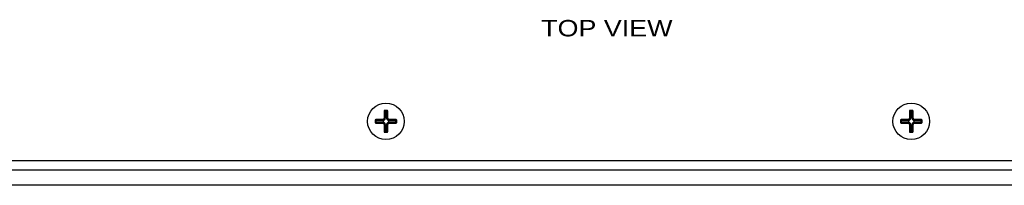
# Paper-space layout 'AV3_1' of a CAD drawing. Header units: inches. Extents: x 0 to 34, y -3.3 to 22.
# Tile 23 of 48: x 11.7 to 19.2, y 10.8 to 12. Entities that reach past the tile are written whole.
import ezdxf
from ezdxf.enums import TextEntityAlignment as Align

# ---------------------------------------------------------------- set-up
doc = ezdxf.new("R2010")
doc.units = ezdxf.units.IN
doc.header["$LTSCALE"] = 1.87
doc.header["$MEASUREMENT"] = 0
doc.layers.get('0').update_dxf_attribs({"linetype": 'CONTINUOUS'})
doc.layers.add('3_ALL_AXES', color=7, linetype='CONTINUOUS')
doc.layers.add('DIM', color=7, linetype='CONTINUOUS')

psp = doc.layouts.new('AV3_1')

# ---------------------------------------------------------------- linework, layer by layer
at = {"color": 7, "linetype": 'Continuous'}
for p, q in [((14.4617, 11.3229), (14.4437, 11.3229)), ((18.4617, 11.3229), (18.4437, 11.3229)), ((14.3697, 11.2489), (14.3697, 11.2309)), ((14.4287, 11.2539), (14.3747, 11.2539)), ((14.4387, 11.3179), (14.4387, 11.2639)), ((14.4667, 11.2639), (14.4667, 11.3179)), ((14.5307, 11.2539), (14.4767, 11.2539)), ((14.5357, 11.2309), (14.5357, 11.2489)), ((18.3697, 11.2489), (18.3697, 11.2309)), ((18.4287, 11.2539), (18.3747, 11.2539)), ((18.4387, 11.3179), (18.4387, 11.2639)), ((18.4667, 11.2639), (18.4667, 11.3179)), ((18.5307, 11.2539), (18.4767, 11.2539)), ((18.5357, 11.2309), (18.5357, 11.2489)), ((14.3747, 11.2259), (14.4287, 11.2259)), ((14.4387, 11.2159), (14.4387, 11.1619)), ((14.4667, 11.1619), (14.4667, 11.2159)), ((14.4767, 11.2259), (14.5307, 11.2259)), ((18.3747, 11.2259), (18.4287, 11.2259)), ((18.4387, 11.2159), (18.4387, 11.1619)), ((18.4667, 11.1619), (18.4667, 11.2159)), ((18.4767, 11.2259), (18.5307, 11.2259)), ((14.4437, 11.1569), (14.4617, 11.1569)), ((18.4437, 11.1569), (18.4617, 11.1569)), ((25.0927, 10.9399), (7.8127, 10.9399)), ((25.0927, 10.8678), (7.8127, 10.8678)), ((25.0927, 10.7524), (7.8127, 10.7524))]:
    psp.add_line(p, q, dxfattribs=at)
at = {"color": 9, "linetype": 'Continuous'}
for p, q in [((14.4437, 11.3229), (14.4437, 11.3198)), ((14.4617, 11.3229), (14.4617, 11.3198)), ((18.4437, 11.3229), (18.4437, 11.3198)), ((18.4617, 11.3229), (18.4617, 11.3198)), ((14.3697, 11.2489), (14.3728, 11.2489)), ((14.3733, 11.2453), (14.4287, 11.2453)), ((14.3733, 11.2344), (14.3733, 11.2453)), ((14.3747, 11.2539), (14.3747, 11.2508)), ((14.3782, 11.2502), (14.4287, 11.2502)), ((14.3782, 11.2295), (14.3782, 11.2502)), ((14.4287, 11.2453), (14.4287, 11.2539)), ((14.4387, 11.3179), (14.4418, 11.3179)), ((14.4472, 11.2639), (14.4387, 11.2639)), ((14.4423, 11.3143), (14.463, 11.3143)), ((14.4423, 11.2639), (14.4423, 11.3143)), ((14.4472, 11.3192), (14.4581, 11.3192)), ((14.4472, 11.2639), (14.4472, 11.3192)), ((14.4581, 11.2639), (14.4581, 11.3192)), ((14.4581, 11.2639), (14.4667, 11.2639)), ((14.463, 11.3143), (14.463, 11.2639)), ((14.4667, 11.3179), (14.4635, 11.3179)), ((14.4767, 11.2453), (14.4767, 11.2539)), ((14.4767, 11.2502), (14.5271, 11.2502)), ((14.4767, 11.2453), (14.532, 11.2453)), ((14.5271, 11.2295), (14.5271, 11.2502)), ((14.5307, 11.2539), (14.5307, 11.2508)), ((14.532, 11.2453), (14.532, 11.2344)), ((14.5357, 11.2489), (14.5325, 11.2489)), ((18.3697, 11.2489), (18.3728, 11.2489)), ((18.3733, 11.2453), (18.4287, 11.2453)), ((18.3733, 11.2344), (18.3733, 11.2453)), ((18.3747, 11.2539), (18.3747, 11.2508)), ((18.3782, 11.2502), (18.4287, 11.2502)), ((18.3782, 11.2295), (18.3782, 11.2502)), ((18.4287, 11.2453), (18.4287, 11.2539)), ((18.4387, 11.3179), (18.4418, 11.3179)), ((18.4472, 11.2639), (18.4387, 11.2639)), ((18.4423, 11.3143), (18.463, 11.3143)), ((18.4423, 11.2639), (18.4423, 11.3143)), ((18.4472, 11.3192), (18.4581, 11.3192)), ((18.4472, 11.2639), (18.4472, 11.3192)), ((18.4581, 11.2639), (18.4581, 11.3192)), ((18.4581, 11.2639), (18.4667, 11.2639)), ((18.463, 11.3143), (18.463, 11.2639)), ((18.4667, 11.3179), (18.4635, 11.3179)), ((18.4767, 11.2453), (18.4767, 11.2539)), ((18.4767, 11.2502), (18.5271, 11.2502)), ((18.4767, 11.2453), (18.532, 11.2453)), ((18.5271, 11.2295), (18.5271, 11.2502)), ((18.5307, 11.2539), (18.5307, 11.2508)), ((18.532, 11.2453), (18.532, 11.2344)), ((18.5357, 11.2489), (18.5325, 11.2489)), ((14.3697, 11.2309), (14.3728, 11.2309)), ((14.3733, 11.2344), (14.4287, 11.2344)), ((14.3747, 11.2259), (14.3747, 11.229)), ((14.3782, 11.2295), (14.4287, 11.2295)), ((14.4287, 11.2259), (14.4287, 11.2344)), ((14.4387, 11.2159), (14.4472, 11.2159)), ((14.4423, 11.2159), (14.4423, 11.1654)), ((14.4472, 11.2159), (14.4472, 11.1605)), ((14.4581, 11.2159), (14.4667, 11.2159)), ((14.4581, 11.2159), (14.4581, 11.1605)), ((14.463, 11.2159), (14.463, 11.1654)), ((14.4767, 11.2344), (14.532, 11.2344)), ((14.4767, 11.2344), (14.4767, 11.2259)), ((14.5271, 11.2295), (14.4767, 11.2295)), ((14.5307, 11.2259), (14.5307, 11.229)), ((14.5357, 11.2309), (14.5325, 11.2309)), ((18.3697, 11.2309), (18.3728, 11.2309)), ((18.3733, 11.2344), (18.4287, 11.2344)), ((18.3747, 11.2259), (18.3747, 11.229)), ((18.3782, 11.2295), (18.4287, 11.2295)), ((18.4287, 11.2259), (18.4287, 11.2344)), ((18.4387, 11.2159), (18.4472, 11.2159)), ((18.4423, 11.2159), (18.4423, 11.1654)), ((18.4472, 11.2159), (18.4472, 11.1605)), ((18.4581, 11.2159), (18.4667, 11.2159)), ((18.4581, 11.2159), (18.4581, 11.1605)), ((18.463, 11.2159), (18.463, 11.1654)), ((18.4767, 11.2344), (18.532, 11.2344)), ((18.4767, 11.2344), (18.4767, 11.2259)), ((18.5271, 11.2295), (18.4767, 11.2295)), ((18.5307, 11.2259), (18.5307, 11.229)), ((18.5357, 11.2309), (18.5325, 11.2309)), ((14.4387, 11.1619), (14.4418, 11.1619)), ((14.4423, 11.1654), (14.463, 11.1654)), ((14.4437, 11.1569), (14.4437, 11.16)), ((14.4581, 11.1605), (14.4472, 11.1605)), ((14.4617, 11.1569), (14.4617, 11.16)), ((14.4667, 11.1619), (14.4635, 11.1619)), ((18.4387, 11.1619), (18.4418, 11.1619)), ((18.4423, 11.1654), (18.463, 11.1654)), ((18.4437, 11.1569), (18.4437, 11.16)), ((18.4581, 11.1605), (18.4472, 11.1605)), ((18.4617, 11.1569), (18.4617, 11.16)), ((18.4667, 11.1619), (18.4635, 11.1619))]:
    psp.add_line(p, q, dxfattribs=at)
at = {"color": 7, "linetype": 'Continuous'}
for centre in [(14.4527, 11.2399), (18.4527, 11.2399)]:
    psp.add_circle(centre, 0.1395, dxfattribs=at)
for centre, radius, start, end in [((14.4437, 11.3179), 0.005, 90, 180), ((14.4617, 11.3179), 0.005, 0, 90), ((18.4437, 11.3179), 0.005, 90, 180), ((18.4617, 11.3179), 0.005, 0, 90), ((14.3747, 11.2489), 0.005, 90, 180), ((14.4287, 11.2639), 0.01, 270, 360), ((14.4767, 11.2639), 0.01, 180, 270), ((14.5307, 11.2489), 0.005, 0, 90), ((18.3747, 11.2489), 0.005, 90, 180), ((18.4287, 11.2639), 0.01, 270, 360), ((18.4767, 11.2639), 0.01, 180, 270), ((18.5307, 11.2489), 0.005, 0, 90), ((14.3747, 11.2309), 0.005, 180, 270), ((14.4287, 11.2159), 0.01, 0, 90), ((14.4767, 11.2159), 0.01, 90, 180), ((14.5307, 11.2309), 0.005, 270, 360), ((18.3747, 11.2309), 0.005, 180, 270), ((18.4287, 11.2159), 0.01, 0, 90), ((18.4767, 11.2159), 0.01, 90, 180), ((18.5307, 11.2309), 0.005, 270, 360), ((14.4437, 11.1619), 0.005, 180, 270), ((14.4617, 11.1619), 0.005, 270, 360), ((18.4437, 11.1619), 0.005, 180, 270), ((18.4617, 11.1619), 0.005, 270, 360)]:
    psp.add_arc(centre, radius, start, end, dxfattribs=at)
at = {"color": 9, "linetype": 'Continuous'}
for centre, radius, start, end in [((14.3747, 11.2489), 0.0019, 90, 180), ((14.4287, 11.2639), 0.0186, 270, 360), ((14.4287, 11.2639), 0.0136, 270, 360), ((14.4437, 11.3179), 0.0019, 90, 180), ((14.4767, 11.2639), 0.0186, 180, 270), ((14.4617, 11.3179), 0.0019, 0, 90), ((14.4767, 11.2639), 0.0136, 180, 270), ((14.5307, 11.2489), 0.0019, 0, 90), ((18.3747, 11.2489), 0.0019, 90, 180), ((18.4287, 11.2639), 0.0186, 270, 360), ((18.4287, 11.2639), 0.0136, 270, 360), ((18.4437, 11.3179), 0.0019, 90, 180), ((18.4767, 11.2639), 0.0186, 180, 270), ((18.4617, 11.3179), 0.0019, 0, 90), ((18.4767, 11.2639), 0.0136, 180, 270), ((18.5307, 11.2489), 0.0019, 0, 90), ((14.3747, 11.2309), 0.0019, 180, 270), ((14.4287, 11.2159), 0.0186, 0, 90), ((14.4287, 11.2159), 0.0136, 0, 90), ((14.4767, 11.2159), 0.0186, 90, 180), ((14.4767, 11.2159), 0.0136, 90, 180), ((14.5307, 11.2309), 0.0019, 270, 360), ((18.3747, 11.2309), 0.0019, 180, 270), ((18.4287, 11.2159), 0.0186, 0, 90), ((18.4287, 11.2159), 0.0136, 0, 90), ((18.4767, 11.2159), 0.0186, 90, 180), ((18.4767, 11.2159), 0.0136, 90, 180), ((18.5307, 11.2309), 0.0019, 270, 360), ((14.4437, 11.1619), 0.0019, 180, 270), ((14.4617, 11.1619), 0.0019, 270, 360), ((18.4437, 11.1619), 0.0019, 180, 270), ((18.4617, 11.1619), 0.0019, 270, 360)]:
    psp.add_arc(centre, radius, start, end, dxfattribs=at)
for points, knots in [([(14.3733, 11.2453), (14.3733, 11.2455), (14.3733, 11.2459), (14.3732, 11.2466), (14.3732, 11.2472), (14.3731, 11.2476), (14.3731, 11.248), (14.373, 11.2482), (14.373, 11.2484), (14.3729, 11.2485), (14.3729, 11.2487), (14.3729, 11.2487), (14.3728, 11.2488), (14.3728, 11.2488), (14.3728, 11.2488), (14.3728, 11.2489), (14.3728, 11.2489), (14.3728, 11.2489)], [0, 0, 0, 0, 0.178503, 0.353451, 0.518806, 0.668524, 0.735643, 0.796609, 0.850698, 0.897214, 0.935518, 0.951434, 0.965139, 0.976642, 0.986038, 0.993607, 1, 1, 1, 1]), ([(14.3733, 11.2453), (14.3733, 11.2453), (14.3733, 11.2453), (14.3734, 11.2454), (14.3735, 11.2454), (14.3736, 11.2455), (14.3737, 11.2456), (14.3739, 11.2458), (14.3742, 11.246), (14.3746, 11.2463), (14.3751, 11.2467), (14.3755, 11.2471), (14.3759, 11.2476), (14.3764, 11.248), (14.3768, 11.2485), (14.3772, 11.2489), (14.3775, 11.2493), (14.3778, 11.2496), (14.3779, 11.2498), (14.378, 11.2499), (14.3781, 11.25), (14.3782, 11.2501), (14.3782, 11.2502), (14.3782, 11.2502), (14.3782, 11.2502)], [0, 0, 0, 0, 0.008362, 0.02041, 0.03614, 0.055513, 0.078451, 0.104775, 0.166718, 0.239494, 0.320932, 0.408749, 0.499861, 0.590892, 0.678611, 0.760098, 0.833181, 0.895703, 0.922277, 0.945343, 0.964676, 0.980212, 0.991953, 1, 1, 1, 1]), ([(14.3782, 11.2502), (14.378, 11.2502), (14.3776, 11.2503), (14.3769, 11.2503), (14.3763, 11.2503), (14.3759, 11.2504), (14.3755, 11.2504), (14.3753, 11.2505), (14.3751, 11.2505), (14.375, 11.2506), (14.3749, 11.2506), (14.3748, 11.2506), (14.3747, 11.2507), (14.3747, 11.2507), (14.3747, 11.2507), (14.3747, 11.2507), (14.3747, 11.2507), (14.3747, 11.2508)], [0, 0, 0, 0, 0.178553, 0.353499, 0.518826, 0.668508, 0.735611, 0.796565, 0.850647, 0.897161, 0.935472, 0.951394, 0.965107, 0.976619, 0.986026, 0.993603, 1, 1, 1, 1]), ([(14.4423, 11.3143), (14.4423, 11.3145), (14.4423, 11.3149), (14.4422, 11.3156), (14.4422, 11.3162), (14.4421, 11.3166), (14.4421, 11.317), (14.442, 11.3172), (14.442, 11.3174), (14.4419, 11.3175), (14.4419, 11.3177), (14.4419, 11.3177), (14.4418, 11.3178), (14.4418, 11.3178), (14.4418, 11.3178), (14.4418, 11.3179), (14.4418, 11.3179), (14.4418, 11.3179)], [0, 0, 0, 0, 0.178503, 0.353451, 0.518806, 0.668524, 0.735643, 0.796609, 0.850698, 0.897214, 0.935518, 0.951434, 0.965139, 0.976642, 0.986038, 0.993607, 1, 1, 1, 1]), ([(14.4423, 11.3143), (14.4423, 11.3143), (14.4423, 11.3143), (14.4424, 11.3144), (14.4425, 11.3144), (14.4426, 11.3145), (14.4427, 11.3146), (14.4429, 11.3148), (14.4432, 11.315), (14.4436, 11.3153), (14.4441, 11.3157), (14.4445, 11.3161), (14.4449, 11.3166), (14.4454, 11.317), (14.4458, 11.3175), (14.4462, 11.3179), (14.4465, 11.3183), (14.4468, 11.3186), (14.4469, 11.3188), (14.447, 11.3189), (14.4471, 11.319), (14.4472, 11.3191), (14.4472, 11.3192), (14.4472, 11.3192), (14.4472, 11.3192)], [0, 0, 0, 0, 0.008362, 0.02041, 0.03614, 0.055513, 0.078451, 0.104775, 0.166718, 0.239494, 0.320932, 0.408749, 0.499861, 0.590892, 0.678611, 0.760098, 0.833181, 0.895703, 0.922277, 0.945343, 0.964676, 0.980212, 0.991953, 1, 1, 1, 1]), ([(14.4472, 11.3192), (14.447, 11.3192), (14.4466, 11.3193), (14.4459, 11.3193), (14.4453, 11.3193), (14.4449, 11.3194), (14.4445, 11.3194), (14.4443, 11.3195), (14.4441, 11.3195), (14.444, 11.3196), (14.4439, 11.3196), (14.4438, 11.3196), (14.4437, 11.3197), (14.4437, 11.3197), (14.4437, 11.3197), (14.4437, 11.3197), (14.4437, 11.3197), (14.4437, 11.3198)], [0, 0, 0, 0, 0.178553, 0.353499, 0.518826, 0.668508, 0.735611, 0.796565, 0.850647, 0.897161, 0.935472, 0.951394, 0.965107, 0.976619, 0.986026, 0.993603, 1, 1, 1, 1]), ([(14.4581, 11.3192), (14.4583, 11.3192), (14.4587, 11.3193), (14.4594, 11.3193), (14.46, 11.3193), (14.4604, 11.3194), (14.4608, 11.3194), (14.461, 11.3195), (14.4612, 11.3195), (14.4613, 11.3196), (14.4614, 11.3196), (14.4615, 11.3196), (14.4616, 11.3197), (14.4616, 11.3197), (14.4616, 11.3197), (14.4616, 11.3197), (14.4617, 11.3197), (14.4617, 11.3198)], [0, 0, 0, 0, 0.178503, 0.353451, 0.518806, 0.668524, 0.735643, 0.796609, 0.850698, 0.897214, 0.935518, 0.951434, 0.965139, 0.976642, 0.986038, 0.993607, 1, 1, 1, 1]), ([(14.4581, 11.3192), (14.4581, 11.3192), (14.4581, 11.3192), (14.4582, 11.3191), (14.4582, 11.319), (14.4583, 11.3189), (14.4584, 11.3188), (14.4585, 11.3186), (14.4588, 11.3183), (14.4591, 11.3179), (14.4595, 11.3175), (14.4599, 11.317), (14.4604, 11.3166), (14.4608, 11.3161), (14.4613, 11.3157), (14.4617, 11.3153), (14.4621, 11.315), (14.4624, 11.3147), (14.4626, 11.3146), (14.4627, 11.3145), (14.4628, 11.3144), (14.4629, 11.3143), (14.463, 11.3143), (14.463, 11.3143), (14.463, 11.3143)], [0, 0, 0, 0, 0.008362, 0.02041, 0.03614, 0.055513, 0.078451, 0.104775, 0.166718, 0.239494, 0.320932, 0.408749, 0.499861, 0.590892, 0.678611, 0.760098, 0.833181, 0.895703, 0.922277, 0.945343, 0.964676, 0.980212, 0.991953, 1, 1, 1, 1]), ([(14.463, 11.3143), (14.463, 11.3145), (14.463, 11.3149), (14.4631, 11.3156), (14.4631, 11.3162), (14.4632, 11.3166), (14.4632, 11.317), (14.4633, 11.3172), (14.4633, 11.3174), (14.4634, 11.3175), (14.4634, 11.3177), (14.4634, 11.3177), (14.4635, 11.3178), (14.4635, 11.3178), (14.4635, 11.3178), (14.4635, 11.3179), (14.4635, 11.3179), (14.4635, 11.3179)], [0, 0, 0, 0, 0.178553, 0.353499, 0.518826, 0.668508, 0.735611, 0.796565, 0.850647, 0.897161, 0.935472, 0.951394, 0.965107, 0.976619, 0.986026, 0.993603, 1, 1, 1, 1]), ([(14.5271, 11.2502), (14.5273, 11.2502), (14.5277, 11.2503), (14.5284, 11.2503), (14.529, 11.2503), (14.5294, 11.2504), (14.5298, 11.2504), (14.53, 11.2505), (14.5302, 11.2505), (14.5303, 11.2506), (14.5304, 11.2506), (14.5305, 11.2506), (14.5306, 11.2507), (14.5306, 11.2507), (14.5306, 11.2507), (14.5306, 11.2507), (14.5307, 11.2507), (14.5307, 11.2508)], [0, 0, 0, 0, 0.178503, 0.353451, 0.518806, 0.668524, 0.735643, 0.796609, 0.850698, 0.897214, 0.935518, 0.951434, 0.965139, 0.976642, 0.986038, 0.993607, 1, 1, 1, 1]), ([(14.5271, 11.2502), (14.5271, 11.2502), (14.5271, 11.2502), (14.5272, 11.2501), (14.5272, 11.25), (14.5273, 11.2499), (14.5274, 11.2498), (14.5275, 11.2496), (14.5278, 11.2493), (14.5281, 11.2489), (14.5285, 11.2485), (14.5289, 11.248), (14.5294, 11.2476), (14.5298, 11.2471), (14.5303, 11.2467), (14.5307, 11.2463), (14.5311, 11.246), (14.5314, 11.2457), (14.5316, 11.2456), (14.5317, 11.2455), (14.5318, 11.2454), (14.5319, 11.2453), (14.532, 11.2453), (14.532, 11.2453), (14.532, 11.2453)], [0, 0, 0, 0, 0.008362, 0.02041, 0.03614, 0.055513, 0.078451, 0.104775, 0.166718, 0.239494, 0.320932, 0.408749, 0.499861, 0.590892, 0.678611, 0.760098, 0.833181, 0.895703, 0.922277, 0.945343, 0.964676, 0.980212, 0.991953, 1, 1, 1, 1]), ([(14.532, 11.2453), (14.532, 11.2455), (14.532, 11.2459), (14.5321, 11.2466), (14.5321, 11.2472), (14.5322, 11.2476), (14.5322, 11.248), (14.5323, 11.2482), (14.5323, 11.2484), (14.5324, 11.2485), (14.5324, 11.2487), (14.5324, 11.2487), (14.5325, 11.2488), (14.5325, 11.2488), (14.5325, 11.2488), (14.5325, 11.2489), (14.5325, 11.2489), (14.5325, 11.2489)], [0, 0, 0, 0, 0.178553, 0.353499, 0.518826, 0.668508, 0.735611, 0.796565, 0.850647, 0.897161, 0.935472, 0.951394, 0.965107, 0.976619, 0.986026, 0.993603, 1, 1, 1, 1]), ([(18.3733, 11.2453), (18.3733, 11.2455), (18.3733, 11.2459), (18.3732, 11.2466), (18.3732, 11.2472), (18.3731, 11.2476), (18.3731, 11.248), (18.373, 11.2482), (18.373, 11.2484), (18.3729, 11.2485), (18.3729, 11.2487), (18.3729, 11.2487), (18.3728, 11.2488), (18.3728, 11.2488), (18.3728, 11.2488), (18.3728, 11.2489), (18.3728, 11.2489), (18.3728, 11.2489)], [0, 0, 0, 0, 0.178503, 0.353451, 0.518806, 0.668524, 0.735643, 0.796609, 0.850698, 0.897214, 0.935518, 0.951434, 0.965139, 0.976642, 0.986038, 0.993607, 1, 1, 1, 1]), ([(18.3733, 11.2453), (18.3733, 11.2453), (18.3733, 11.2453), (18.3734, 11.2454), (18.3735, 11.2454), (18.3736, 11.2455), (18.3737, 11.2456), (18.3739, 11.2458), (18.3742, 11.246), (18.3746, 11.2463), (18.3751, 11.2467), (18.3755, 11.2471), (18.3759, 11.2476), (18.3764, 11.248), (18.3768, 11.2485), (18.3772, 11.2489), (18.3775, 11.2493), (18.3778, 11.2496), (18.3779, 11.2498), (18.378, 11.2499), (18.3781, 11.25), (18.3782, 11.2501), (18.3782, 11.2502), (18.3782, 11.2502), (18.3782, 11.2502)], [0, 0, 0, 0, 0.008362, 0.02041, 0.03614, 0.055513, 0.078451, 0.104775, 0.166718, 0.239494, 0.320932, 0.408749, 0.499861, 0.590892, 0.678611, 0.760098, 0.833181, 0.895703, 0.922277, 0.945343, 0.964676, 0.980212, 0.991953, 1, 1, 1, 1]), ([(18.3782, 11.2502), (18.378, 11.2502), (18.3776, 11.2503), (18.3769, 11.2503), (18.3763, 11.2503), (18.3759, 11.2504), (18.3755, 11.2504), (18.3753, 11.2505), (18.3751, 11.2505), (18.375, 11.2506), (18.3749, 11.2506), (18.3748, 11.2506), (18.3747, 11.2507), (18.3747, 11.2507), (18.3747, 11.2507), (18.3747, 11.2507), (18.3747, 11.2507), (18.3747, 11.2508)], [0, 0, 0, 0, 0.178553, 0.353499, 0.518826, 0.668508, 0.735611, 0.796565, 0.850647, 0.897161, 0.935472, 0.951394, 0.965107, 0.976619, 0.986026, 0.993603, 1, 1, 1, 1]), ([(18.4423, 11.3143), (18.4423, 11.3145), (18.4423, 11.3149), (18.4422, 11.3156), (18.4422, 11.3162), (18.4421, 11.3166), (18.4421, 11.317), (18.442, 11.3172), (18.442, 11.3174), (18.4419, 11.3175), (18.4419, 11.3177), (18.4419, 11.3177), (18.4418, 11.3178), (18.4418, 11.3178), (18.4418, 11.3178), (18.4418, 11.3179), (18.4418, 11.3179), (18.4418, 11.3179)], [0, 0, 0, 0, 0.178503, 0.353451, 0.518806, 0.668524, 0.735643, 0.796609, 0.850698, 0.897214, 0.935518, 0.951434, 0.965139, 0.976642, 0.986038, 0.993607, 1, 1, 1, 1]), ([(18.4423, 11.3143), (18.4423, 11.3143), (18.4423, 11.3143), (18.4424, 11.3144), (18.4425, 11.3144), (18.4426, 11.3145), (18.4427, 11.3146), (18.4429, 11.3148), (18.4432, 11.315), (18.4436, 11.3153), (18.4441, 11.3157), (18.4445, 11.3161), (18.4449, 11.3166), (18.4454, 11.317), (18.4458, 11.3175), (18.4462, 11.3179), (18.4465, 11.3183), (18.4468, 11.3186), (18.4469, 11.3188), (18.447, 11.3189), (18.4471, 11.319), (18.4472, 11.3191), (18.4472, 11.3192), (18.4472, 11.3192), (18.4472, 11.3192)], [0, 0, 0, 0, 0.008362, 0.02041, 0.03614, 0.055513, 0.078451, 0.104775, 0.166718, 0.239494, 0.320932, 0.408749, 0.499861, 0.590892, 0.678611, 0.760098, 0.833181, 0.895703, 0.922277, 0.945343, 0.964676, 0.980212, 0.991953, 1, 1, 1, 1]), ([(18.4472, 11.3192), (18.447, 11.3192), (18.4466, 11.3193), (18.4459, 11.3193), (18.4453, 11.3193), (18.4449, 11.3194), (18.4445, 11.3194), (18.4443, 11.3195), (18.4441, 11.3195), (18.444, 11.3196), (18.4439, 11.3196), (18.4438, 11.3196), (18.4437, 11.3197), (18.4437, 11.3197), (18.4437, 11.3197), (18.4437, 11.3197), (18.4437, 11.3197), (18.4437, 11.3198)], [0, 0, 0, 0, 0.178553, 0.353499, 0.518826, 0.668508, 0.735611, 0.796565, 0.850647, 0.897161, 0.935472, 0.951394, 0.965107, 0.976619, 0.986026, 0.993603, 1, 1, 1, 1]), ([(18.4581, 11.3192), (18.4583, 11.3192), (18.4587, 11.3193), (18.4594, 11.3193), (18.46, 11.3193), (18.4604, 11.3194), (18.4608, 11.3194), (18.461, 11.3195), (18.4612, 11.3195), (18.4613, 11.3196), (18.4614, 11.3196), (18.4615, 11.3196), (18.4616, 11.3197), (18.4616, 11.3197), (18.4616, 11.3197), (18.4616, 11.3197), (18.4617, 11.3197), (18.4617, 11.3198)], [0, 0, 0, 0, 0.178503, 0.353451, 0.518806, 0.668524, 0.735643, 0.796609, 0.850698, 0.897214, 0.935518, 0.951434, 0.965139, 0.976642, 0.986038, 0.993607, 1, 1, 1, 1]), ([(18.4581, 11.3192), (18.4581, 11.3192), (18.4581, 11.3192), (18.4582, 11.3191), (18.4582, 11.319), (18.4583, 11.3189), (18.4584, 11.3188), (18.4585, 11.3186), (18.4588, 11.3183), (18.4591, 11.3179), (18.4595, 11.3175), (18.4599, 11.317), (18.4604, 11.3166), (18.4608, 11.3161), (18.4613, 11.3157), (18.4617, 11.3153), (18.4621, 11.315), (18.4624, 11.3147), (18.4626, 11.3146), (18.4627, 11.3145), (18.4628, 11.3144), (18.4629, 11.3143), (18.463, 11.3143), (18.463, 11.3143), (18.463, 11.3143)], [0, 0, 0, 0, 0.008362, 0.02041, 0.03614, 0.055513, 0.078451, 0.104775, 0.166718, 0.239494, 0.320932, 0.408749, 0.499861, 0.590892, 0.678611, 0.760098, 0.833181, 0.895703, 0.922277, 0.945343, 0.964676, 0.980212, 0.991953, 1, 1, 1, 1]), ([(18.463, 11.3143), (18.463, 11.3145), (18.463, 11.3149), (18.4631, 11.3156), (18.4631, 11.3162), (18.4632, 11.3166), (18.4632, 11.317), (18.4633, 11.3172), (18.4633, 11.3174), (18.4634, 11.3175), (18.4634, 11.3177), (18.4634, 11.3177), (18.4635, 11.3178), (18.4635, 11.3178), (18.4635, 11.3178), (18.4635, 11.3179), (18.4635, 11.3179), (18.4635, 11.3179)], [0, 0, 0, 0, 0.178553, 0.353499, 0.518826, 0.668508, 0.735611, 0.796565, 0.850647, 0.897161, 0.935472, 0.951394, 0.965107, 0.976619, 0.986026, 0.993603, 1, 1, 1, 1]), ([(18.5271, 11.2502), (18.5273, 11.2502), (18.5277, 11.2503), (18.5284, 11.2503), (18.529, 11.2503), (18.5294, 11.2504), (18.5298, 11.2504), (18.53, 11.2505), (18.5302, 11.2505), (18.5303, 11.2506), (18.5304, 11.2506), (18.5305, 11.2506), (18.5306, 11.2507), (18.5306, 11.2507), (18.5306, 11.2507), (18.5306, 11.2507), (18.5307, 11.2507), (18.5307, 11.2508)], [0, 0, 0, 0, 0.178503, 0.353451, 0.518806, 0.668524, 0.735643, 0.796609, 0.850698, 0.897214, 0.935518, 0.951434, 0.965139, 0.976642, 0.986038, 0.993607, 1, 1, 1, 1]), ([(18.5271, 11.2502), (18.5271, 11.2502), (18.5271, 11.2502), (18.5272, 11.2501), (18.5272, 11.25), (18.5273, 11.2499), (18.5274, 11.2498), (18.5275, 11.2496), (18.5278, 11.2493), (18.5281, 11.2489), (18.5285, 11.2485), (18.5289, 11.248), (18.5294, 11.2476), (18.5298, 11.2471), (18.5303, 11.2467), (18.5307, 11.2463), (18.5311, 11.246), (18.5314, 11.2457), (18.5316, 11.2456), (18.5317, 11.2455), (18.5318, 11.2454), (18.5319, 11.2453), (18.532, 11.2453), (18.532, 11.2453), (18.532, 11.2453)], [0, 0, 0, 0, 0.008362, 0.02041, 0.03614, 0.055513, 0.078451, 0.104775, 0.166718, 0.239494, 0.320932, 0.408749, 0.499861, 0.590892, 0.678611, 0.760098, 0.833181, 0.895703, 0.922277, 0.945343, 0.964676, 0.980212, 0.991953, 1, 1, 1, 1]), ([(18.532, 11.2453), (18.532, 11.2455), (18.532, 11.2459), (18.5321, 11.2466), (18.5321, 11.2472), (18.5322, 11.2476), (18.5322, 11.248), (18.5323, 11.2482), (18.5323, 11.2484), (18.5324, 11.2485), (18.5324, 11.2487), (18.5324, 11.2487), (18.5325, 11.2488), (18.5325, 11.2488), (18.5325, 11.2488), (18.5325, 11.2489), (18.5325, 11.2489), (18.5325, 11.2489)], [0, 0, 0, 0, 0.178553, 0.353499, 0.518826, 0.668508, 0.735611, 0.796565, 0.850647, 0.897161, 0.935472, 0.951394, 0.965107, 0.976619, 0.986026, 0.993603, 1, 1, 1, 1]), ([(14.3733, 11.2344), (14.3733, 11.2342), (14.3733, 11.2338), (14.3732, 11.2331), (14.3732, 11.2326), (14.3731, 11.2321), (14.3731, 11.2318), (14.373, 11.2315), (14.373, 11.2313), (14.3729, 11.2312), (14.3729, 11.2311), (14.3729, 11.231), (14.3728, 11.2309), (14.3728, 11.2309), (14.3728, 11.2309), (14.3728, 11.2309), (14.3728, 11.2309), (14.3728, 11.2309)], [0, 0, 0, 0, 0.178503, 0.353451, 0.518806, 0.668524, 0.735643, 0.796609, 0.850698, 0.897214, 0.935518, 0.951434, 0.965139, 0.976642, 0.986038, 0.993607, 1, 1, 1, 1]), ([(14.3782, 11.2295), (14.3782, 11.2295), (14.3782, 11.2295), (14.3782, 11.2296), (14.3781, 11.2297), (14.378, 11.2298), (14.3779, 11.2299), (14.3778, 11.2301), (14.3775, 11.2304), (14.3772, 11.2308), (14.3768, 11.2313), (14.3764, 11.2317), (14.3759, 11.2321), (14.3755, 11.2326), (14.3751, 11.233), (14.3746, 11.2334), (14.3742, 11.2337), (14.3739, 11.234), (14.3737, 11.2341), (14.3736, 11.2342), (14.3735, 11.2343), (14.3734, 11.2344), (14.3733, 11.2344), (14.3733, 11.2344), (14.3733, 11.2344)], [0, 0, 0, 0, 0.008047, 0.019788, 0.035324, 0.054657, 0.077723, 0.104297, 0.166819, 0.239902, 0.321389, 0.409108, 0.500139, 0.591251, 0.679068, 0.760506, 0.833282, 0.895225, 0.921549, 0.944487, 0.96386, 0.97959, 0.991638, 1, 1, 1, 1]), ([(14.3782, 11.2295), (14.378, 11.2295), (14.3776, 11.2295), (14.3769, 11.2294), (14.3763, 11.2294), (14.3759, 11.2293), (14.3755, 11.2293), (14.3753, 11.2292), (14.3751, 11.2292), (14.375, 11.2291), (14.3749, 11.2291), (14.3748, 11.2291), (14.3747, 11.2291), (14.3747, 11.229), (14.3747, 11.229), (14.3747, 11.229), (14.3747, 11.229), (14.3747, 11.229)], [0, 0, 0, 0, 0.178553, 0.353499, 0.518826, 0.668508, 0.735611, 0.796565, 0.850647, 0.897161, 0.935472, 0.951394, 0.965107, 0.976619, 0.986026, 0.993603, 1, 1, 1, 1]), ([(14.532, 11.2344), (14.532, 11.2344), (14.532, 11.2344), (14.5319, 11.2344), (14.5318, 11.2343), (14.5317, 11.2342), (14.5316, 11.2341), (14.5314, 11.234), (14.5311, 11.2337), (14.5307, 11.2334), (14.5303, 11.233), (14.5298, 11.2326), (14.5294, 11.2321), (14.5289, 11.2317), (14.5285, 11.2313), (14.5281, 11.2308), (14.5278, 11.2304), (14.5275, 11.2301), (14.5274, 11.2299), (14.5273, 11.2298), (14.5272, 11.2297), (14.5271, 11.2296), (14.5271, 11.2295), (14.5271, 11.2295), (14.5271, 11.2295)], [0, 0, 0, 0, 0.008362, 0.02041, 0.03614, 0.055513, 0.078451, 0.104775, 0.166718, 0.239494, 0.320932, 0.408749, 0.499861, 0.590892, 0.678611, 0.760098, 0.833181, 0.895703, 0.922277, 0.945343, 0.964676, 0.980212, 0.991953, 1, 1, 1, 1]), ([(14.5271, 11.2295), (14.5273, 11.2295), (14.5277, 11.2295), (14.5284, 11.2294), (14.529, 11.2294), (14.5294, 11.2293), (14.5298, 11.2293), (14.53, 11.2292), (14.5302, 11.2292), (14.5303, 11.2291), (14.5304, 11.2291), (14.5305, 11.2291), (14.5306, 11.2291), (14.5306, 11.229), (14.5306, 11.229), (14.5306, 11.229), (14.5307, 11.229), (14.5307, 11.229)], [0, 0, 0, 0, 0.178553, 0.353499, 0.518826, 0.668508, 0.735611, 0.796565, 0.850647, 0.897161, 0.935472, 0.951394, 0.965107, 0.976619, 0.986026, 0.993603, 1, 1, 1, 1]), ([(14.532, 11.2344), (14.532, 11.2342), (14.5321, 11.2338), (14.5321, 11.2331), (14.5321, 11.2326), (14.5322, 11.2321), (14.5322, 11.2318), (14.5323, 11.2315), (14.5323, 11.2313), (14.5324, 11.2312), (14.5324, 11.2311), (14.5324, 11.231), (14.5325, 11.2309), (14.5325, 11.2309), (14.5325, 11.2309), (14.5325, 11.2309), (14.5325, 11.2309), (14.5325, 11.2309)], [0, 0, 0, 0, 0.178503, 0.353451, 0.518806, 0.668524, 0.735643, 0.796609, 0.850698, 0.897214, 0.935518, 0.951434, 0.965139, 0.976642, 0.986038, 0.993607, 1, 1, 1, 1]), ([(18.3733, 11.2344), (18.3733, 11.2342), (18.3733, 11.2338), (18.3732, 11.2331), (18.3732, 11.2326), (18.3731, 11.2321), (18.3731, 11.2318), (18.373, 11.2315), (18.373, 11.2313), (18.3729, 11.2312), (18.3729, 11.2311), (18.3729, 11.231), (18.3728, 11.2309), (18.3728, 11.2309), (18.3728, 11.2309), (18.3728, 11.2309), (18.3728, 11.2309), (18.3728, 11.2309)], [0, 0, 0, 0, 0.178503, 0.353451, 0.518806, 0.668524, 0.735643, 0.796609, 0.850698, 0.897214, 0.935518, 0.951434, 0.965139, 0.976642, 0.986038, 0.993607, 1, 1, 1, 1]), ([(18.3782, 11.2295), (18.3782, 11.2295), (18.3782, 11.2295), (18.3782, 11.2296), (18.3781, 11.2297), (18.378, 11.2298), (18.3779, 11.2299), (18.3778, 11.2301), (18.3775, 11.2304), (18.3772, 11.2308), (18.3768, 11.2313), (18.3764, 11.2317), (18.3759, 11.2321), (18.3755, 11.2326), (18.3751, 11.233), (18.3746, 11.2334), (18.3742, 11.2337), (18.3739, 11.234), (18.3737, 11.2341), (18.3736, 11.2342), (18.3735, 11.2343), (18.3734, 11.2344), (18.3733, 11.2344), (18.3733, 11.2344), (18.3733, 11.2344)], [0, 0, 0, 0, 0.008047, 0.019788, 0.035324, 0.054657, 0.077723, 0.104297, 0.166819, 0.239902, 0.321389, 0.409108, 0.500139, 0.591251, 0.679068, 0.760506, 0.833282, 0.895225, 0.921549, 0.944487, 0.96386, 0.97959, 0.991638, 1, 1, 1, 1]), ([(18.3782, 11.2295), (18.378, 11.2295), (18.3776, 11.2295), (18.3769, 11.2294), (18.3763, 11.2294), (18.3759, 11.2293), (18.3755, 11.2293), (18.3753, 11.2292), (18.3751, 11.2292), (18.375, 11.2291), (18.3749, 11.2291), (18.3748, 11.2291), (18.3747, 11.2291), (18.3747, 11.229), (18.3747, 11.229), (18.3747, 11.229), (18.3747, 11.229), (18.3747, 11.229)], [0, 0, 0, 0, 0.178553, 0.353499, 0.518826, 0.668508, 0.735611, 0.796565, 0.850647, 0.897161, 0.935472, 0.951394, 0.965107, 0.976619, 0.986026, 0.993603, 1, 1, 1, 1]), ([(18.532, 11.2344), (18.532, 11.2344), (18.532, 11.2344), (18.5319, 11.2344), (18.5318, 11.2343), (18.5317, 11.2342), (18.5316, 11.2341), (18.5314, 11.234), (18.5311, 11.2337), (18.5307, 11.2334), (18.5303, 11.233), (18.5298, 11.2326), (18.5294, 11.2321), (18.5289, 11.2317), (18.5285, 11.2313), (18.5281, 11.2308), (18.5278, 11.2304), (18.5275, 11.2301), (18.5274, 11.2299), (18.5273, 11.2298), (18.5272, 11.2297), (18.5271, 11.2296), (18.5271, 11.2295), (18.5271, 11.2295), (18.5271, 11.2295)], [0, 0, 0, 0, 0.008362, 0.02041, 0.03614, 0.055513, 0.078451, 0.104775, 0.166718, 0.239494, 0.320932, 0.408749, 0.499861, 0.590892, 0.678611, 0.760098, 0.833181, 0.895703, 0.922277, 0.945343, 0.964676, 0.980212, 0.991953, 1, 1, 1, 1]), ([(18.5271, 11.2295), (18.5273, 11.2295), (18.5277, 11.2295), (18.5284, 11.2294), (18.529, 11.2294), (18.5294, 11.2293), (18.5298, 11.2293), (18.53, 11.2292), (18.5302, 11.2292), (18.5303, 11.2291), (18.5304, 11.2291), (18.5305, 11.2291), (18.5306, 11.2291), (18.5306, 11.229), (18.5306, 11.229), (18.5306, 11.229), (18.5307, 11.229), (18.5307, 11.229)], [0, 0, 0, 0, 0.178553, 0.353499, 0.518826, 0.668508, 0.735611, 0.796565, 0.850647, 0.897161, 0.935472, 0.951394, 0.965107, 0.976619, 0.986026, 0.993603, 1, 1, 1, 1]), ([(18.532, 11.2344), (18.532, 11.2342), (18.5321, 11.2338), (18.5321, 11.2331), (18.5321, 11.2326), (18.5322, 11.2321), (18.5322, 11.2318), (18.5323, 11.2315), (18.5323, 11.2313), (18.5324, 11.2312), (18.5324, 11.2311), (18.5324, 11.231), (18.5325, 11.2309), (18.5325, 11.2309), (18.5325, 11.2309), (18.5325, 11.2309), (18.5325, 11.2309), (18.5325, 11.2309)], [0, 0, 0, 0, 0.178503, 0.353451, 0.518806, 0.668524, 0.735643, 0.796609, 0.850698, 0.897214, 0.935518, 0.951434, 0.965139, 0.976642, 0.986038, 0.993607, 1, 1, 1, 1]), ([(14.4423, 11.1654), (14.4423, 11.1652), (14.4423, 11.1648), (14.4422, 11.1641), (14.4422, 11.1635), (14.4421, 11.1631), (14.4421, 11.1628), (14.442, 11.1625), (14.442, 11.1623), (14.4419, 11.1622), (14.4419, 11.1621), (14.4419, 11.162), (14.4418, 11.1619), (14.4418, 11.1619), (14.4418, 11.1619), (14.4418, 11.1619), (14.4418, 11.1619), (14.4418, 11.1619)], [0, 0, 0, 0, 0.178553, 0.353499, 0.518826, 0.668508, 0.735611, 0.796565, 0.850647, 0.897161, 0.935472, 0.951394, 0.965107, 0.976619, 0.986026, 0.993603, 1, 1, 1, 1]), ([(14.4472, 11.1605), (14.4472, 11.1605), (14.4472, 11.1605), (14.4471, 11.1606), (14.4471, 11.1607), (14.447, 11.1608), (14.4469, 11.1609), (14.4468, 11.1611), (14.4465, 11.1614), (14.4462, 11.1618), (14.4458, 11.1623), (14.4454, 11.1627), (14.4449, 11.1631), (14.4445, 11.1636), (14.444, 11.164), (14.4436, 11.1644), (14.4432, 11.1647), (14.4429, 11.165), (14.4427, 11.1651), (14.4426, 11.1652), (14.4425, 11.1653), (14.4424, 11.1654), (14.4423, 11.1654), (14.4423, 11.1654), (14.4423, 11.1654)], [0, 0, 0, 0, 0.008362, 0.02041, 0.03614, 0.055513, 0.078451, 0.104775, 0.166718, 0.239494, 0.320932, 0.408749, 0.499861, 0.590892, 0.678611, 0.760098, 0.833181, 0.895703, 0.922277, 0.945343, 0.964676, 0.980212, 0.991953, 1, 1, 1, 1]), ([(14.4472, 11.1605), (14.447, 11.1605), (14.4466, 11.1605), (14.4459, 11.1604), (14.4453, 11.1604), (14.4449, 11.1603), (14.4445, 11.1603), (14.4443, 11.1602), (14.4441, 11.1602), (14.444, 11.1601), (14.4439, 11.1601), (14.4438, 11.1601), (14.4437, 11.1601), (14.4437, 11.16), (14.4437, 11.16), (14.4437, 11.16), (14.4437, 11.16), (14.4437, 11.16)], [0, 0, 0, 0, 0.178503, 0.353451, 0.518806, 0.668524, 0.735643, 0.796609, 0.850698, 0.897214, 0.935518, 0.951434, 0.965139, 0.976642, 0.986038, 0.993607, 1, 1, 1, 1]), ([(14.463, 11.1654), (14.463, 11.1654), (14.463, 11.1654), (14.4629, 11.1654), (14.4628, 11.1653), (14.4627, 11.1652), (14.4626, 11.1651), (14.4624, 11.165), (14.4621, 11.1647), (14.4617, 11.1644), (14.4613, 11.164), (14.4608, 11.1636), (14.4604, 11.1631), (14.4599, 11.1627), (14.4595, 11.1623), (14.4591, 11.1618), (14.4588, 11.1614), (14.4585, 11.1611), (14.4584, 11.1609), (14.4583, 11.1608), (14.4582, 11.1607), (14.4581, 11.1606), (14.4581, 11.1605), (14.4581, 11.1605), (14.4581, 11.1605)], [0, 0, 0, 0, 0.008362, 0.02041, 0.03614, 0.055513, 0.078451, 0.104775, 0.166718, 0.239494, 0.320932, 0.408749, 0.499861, 0.590892, 0.678611, 0.760098, 0.833181, 0.895703, 0.922277, 0.945343, 0.964676, 0.980212, 0.991953, 1, 1, 1, 1]), ([(14.4581, 11.1605), (14.4583, 11.1605), (14.4587, 11.1605), (14.4594, 11.1604), (14.46, 11.1604), (14.4604, 11.1603), (14.4608, 11.1603), (14.461, 11.1602), (14.4612, 11.1602), (14.4613, 11.1601), (14.4614, 11.1601), (14.4615, 11.1601), (14.4616, 11.1601), (14.4616, 11.16), (14.4616, 11.16), (14.4616, 11.16), (14.4617, 11.16), (14.4617, 11.16)], [0, 0, 0, 0, 0.178553, 0.353499, 0.518826, 0.668508, 0.735611, 0.796565, 0.850647, 0.897161, 0.935472, 0.951394, 0.965107, 0.976619, 0.986026, 0.993603, 1, 1, 1, 1]), ([(14.463, 11.1654), (14.463, 11.1652), (14.4631, 11.1648), (14.4631, 11.1641), (14.4631, 11.1635), (14.4632, 11.1631), (14.4632, 11.1628), (14.4633, 11.1625), (14.4633, 11.1623), (14.4634, 11.1622), (14.4634, 11.1621), (14.4634, 11.162), (14.4635, 11.1619), (14.4635, 11.1619), (14.4635, 11.1619), (14.4635, 11.1619), (14.4635, 11.1619), (14.4635, 11.1619)], [0, 0, 0, 0, 0.178503, 0.353451, 0.518806, 0.668524, 0.735643, 0.796609, 0.850698, 0.897214, 0.935518, 0.951434, 0.965139, 0.976642, 0.986038, 0.993607, 1, 1, 1, 1]), ([(18.4423, 11.1654), (18.4423, 11.1652), (18.4423, 11.1648), (18.4422, 11.1641), (18.4422, 11.1635), (18.4421, 11.1631), (18.4421, 11.1628), (18.442, 11.1625), (18.442, 11.1623), (18.4419, 11.1622), (18.4419, 11.1621), (18.4419, 11.162), (18.4418, 11.1619), (18.4418, 11.1619), (18.4418, 11.1619), (18.4418, 11.1619), (18.4418, 11.1619), (18.4418, 11.1619)], [0, 0, 0, 0, 0.178553, 0.353499, 0.518826, 0.668508, 0.735611, 0.796565, 0.850647, 0.897161, 0.935472, 0.951394, 0.965107, 0.976619, 0.986026, 0.993603, 1, 1, 1, 1]), ([(18.4472, 11.1605), (18.4472, 11.1605), (18.4472, 11.1605), (18.4471, 11.1606), (18.4471, 11.1607), (18.447, 11.1608), (18.4469, 11.1609), (18.4468, 11.1611), (18.4465, 11.1614), (18.4462, 11.1618), (18.4458, 11.1623), (18.4454, 11.1627), (18.4449, 11.1631), (18.4445, 11.1636), (18.444, 11.164), (18.4436, 11.1644), (18.4432, 11.1647), (18.4429, 11.165), (18.4427, 11.1651), (18.4426, 11.1652), (18.4425, 11.1653), (18.4424, 11.1654), (18.4423, 11.1654), (18.4423, 11.1654), (18.4423, 11.1654)], [0, 0, 0, 0, 0.008362, 0.02041, 0.03614, 0.055513, 0.078451, 0.104775, 0.166718, 0.239494, 0.320932, 0.408749, 0.499861, 0.590892, 0.678611, 0.760098, 0.833181, 0.895703, 0.922277, 0.945343, 0.964676, 0.980212, 0.991953, 1, 1, 1, 1]), ([(18.4472, 11.1605), (18.447, 11.1605), (18.4466, 11.1605), (18.4459, 11.1604), (18.4453, 11.1604), (18.4449, 11.1603), (18.4445, 11.1603), (18.4443, 11.1602), (18.4441, 11.1602), (18.444, 11.1601), (18.4439, 11.1601), (18.4438, 11.1601), (18.4437, 11.1601), (18.4437, 11.16), (18.4437, 11.16), (18.4437, 11.16), (18.4437, 11.16), (18.4437, 11.16)], [0, 0, 0, 0, 0.178503, 0.353451, 0.518806, 0.668524, 0.735643, 0.796609, 0.850698, 0.897214, 0.935518, 0.951434, 0.965139, 0.976642, 0.986038, 0.993607, 1, 1, 1, 1]), ([(18.463, 11.1654), (18.463, 11.1654), (18.463, 11.1654), (18.4629, 11.1654), (18.4628, 11.1653), (18.4627, 11.1652), (18.4626, 11.1651), (18.4624, 11.165), (18.4621, 11.1647), (18.4617, 11.1644), (18.4613, 11.164), (18.4608, 11.1636), (18.4604, 11.1631), (18.4599, 11.1627), (18.4595, 11.1623), (18.4591, 11.1618), (18.4588, 11.1614), (18.4585, 11.1611), (18.4584, 11.1609), (18.4583, 11.1608), (18.4582, 11.1607), (18.4581, 11.1606), (18.4581, 11.1605), (18.4581, 11.1605), (18.4581, 11.1605)], [0, 0, 0, 0, 0.008362, 0.02041, 0.03614, 0.055513, 0.078451, 0.104775, 0.166718, 0.239494, 0.320932, 0.408749, 0.499861, 0.590892, 0.678611, 0.760098, 0.833181, 0.895703, 0.922277, 0.945343, 0.964676, 0.980212, 0.991953, 1, 1, 1, 1]), ([(18.4581, 11.1605), (18.4583, 11.1605), (18.4587, 11.1605), (18.4594, 11.1604), (18.46, 11.1604), (18.4604, 11.1603), (18.4608, 11.1603), (18.461, 11.1602), (18.4612, 11.1602), (18.4613, 11.1601), (18.4614, 11.1601), (18.4615, 11.1601), (18.4616, 11.1601), (18.4616, 11.16), (18.4616, 11.16), (18.4616, 11.16), (18.4617, 11.16), (18.4617, 11.16)], [0, 0, 0, 0, 0.178553, 0.353499, 0.518826, 0.668508, 0.735611, 0.796565, 0.850647, 0.897161, 0.935472, 0.951394, 0.965107, 0.976619, 0.986026, 0.993603, 1, 1, 1, 1]), ([(18.463, 11.1654), (18.463, 11.1652), (18.4631, 11.1648), (18.4631, 11.1641), (18.4631, 11.1635), (18.4632, 11.1631), (18.4632, 11.1628), (18.4633, 11.1625), (18.4633, 11.1623), (18.4634, 11.1622), (18.4634, 11.1621), (18.4634, 11.162), (18.4635, 11.1619), (18.4635, 11.1619), (18.4635, 11.1619), (18.4635, 11.1619), (18.4635, 11.1619), (18.4635, 11.1619)], [0, 0, 0, 0, 0.178503, 0.353451, 0.518806, 0.668524, 0.735643, 0.796609, 0.850698, 0.897214, 0.935518, 0.951434, 0.965139, 0.976642, 0.986038, 0.993607, 1, 1, 1, 1])]:
    psp.add_open_spline(points, degree=3, knots=knots, dxfattribs=at)
at = {"layer": '3_ALL_AXES', "color": 7, "linetype": 'Continuous'}
for centre in [(14.4527, 11.2399), (18.4527, 11.2399)]:
    psp.add_circle(centre, 0.1395, dxfattribs=at)

# ---------------------------------------------------------------- texts
at = {"layer": 'DIM', "color": 2, "linetype": 'Continuous', "width": 0.959896}
psp.add_text('TOP VIEW', height=0.125, dxfattribs=at).set_placement((15.6348, 11.8873), (16.6348, 11.8873), align=Align.FIT)

doc.saveas('drawing.dxf')
